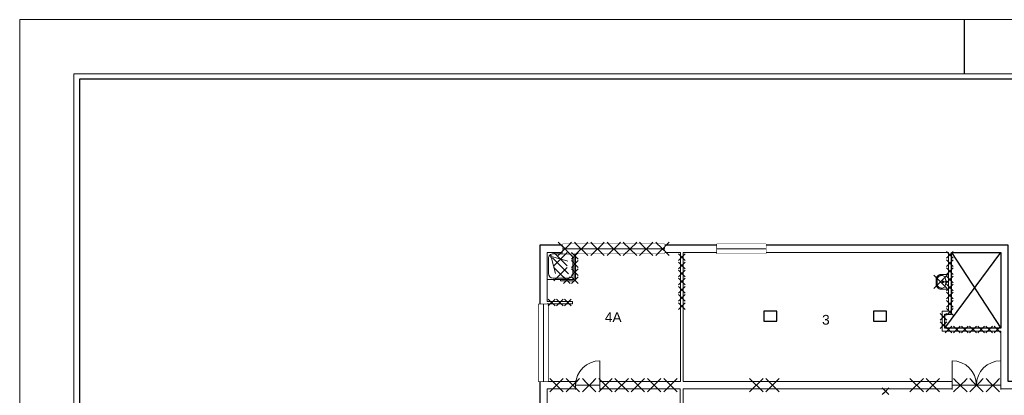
# Model space of a CAD drawing. Header units: millimetres. Extents: x 0 to 1134213, y -536989 to 313336.
# Tile 9 of 86: x 0 to 36274, y 70141 to 84000. Entities that reach past the tile are written whole.
import ezdxf
from ezdxf.enums import TextEntityAlignment as Align

# ---------------------------------------------------------------- set-up
doc = ezdxf.new("R2010")
doc.units = ezdxf.units.MM
doc.set_wipeout_variables(frame=1)
for name, color, linetype in [('A--L01B_Algemeen (te verwijderen gedeelten)', 2, 'Continuous'), ('A--L33A_Vloeropeningen', 1, 'Continuous'), ('DVDVB-AL-Kader-Vouwmerken', 7, 'Continuous')]:
    doc.layers.add(name, color=color, linetype=linetype)
for name, color, linetype, lineweight in [('X-L0_C_afwerking', 7, 'Continuous', 5), ('X-L21_C_buitenwanden', 7, 'Continuous', 30), ('X-L22_C_binnenwand', 7, 'Continuous', 13), ('X-L28_C_eiland bouwlaag', 7, 'Continuous', 30), ('X-L28_C_hoofddraagconstructie', 7, 'Continuous', 30), ('X-L32_C_binnenwandopeningen', 1, 'Continuous', 5), ('X-L74_C_sanitair', 1, 'Continuous', 5), ('X-T22_C_ruimtelabel', 7, 'Continuous', 5)]:
    doc.layers.add(name, color=color, linetype=linetype, lineweight=lineweight)
doc.styles.add('DVD_ALG 1.8mm_RE', font='arial.ttf', dxfattribs={"height": 1.8})
doc.styles.add('DVD_ALG 2.5mm_RE', font='arial.ttf', dxfattribs={"height": 2.5})
doc.styles.add('DVD_ALG 3.5mm_BO', font='arialbd.ttf', dxfattribs={"height": 3.5})
doc.styles.add('DVD_ALG 5.0mm_BO', font='arialbd.ttf', dxfattribs={"height": 5})
doc.styles.get("Standard").update_dxf_attribs({"font": 'arial.ttf'})

# ---------------------------------------------------------------- blocks, each defined once
blk = doc.blocks.new('DVDVB_28_-S-_KolomRechthoek')
at = {"color": 0, "linetype": 'ByBlock', "lineweight": -2}
blk.add_lwpolyline([(0, 0), (1, 0), (1, 1), (0, 1)], close=True, dxfattribs=at)
blk = doc.blocks.new('DVDVB_32_-S-_DoorgangRuimte')
at = {"linetype": 'Continuous', "lineweight": 13}
blk.add_wipeout([(0, 0.6), (1, 0.6), (1, -0.6), (0, -0.6)], dxfattribs=at)
at = {"color": 7, "linetype": 'ByBlock', "lineweight": 13}
for p, q in [((0, -0.5), (0, 0.5)), ((1, -0.5), (1, 0.5))]:
    blk.add_line(p, q, dxfattribs=at)
blk = doc.blocks.new('DVDVB_32_-S-_Deur')
at = {"linetype": 'Continuous', "lineweight": 13}
blk.add_wipeout([(0, -0.5), (1, -0.5), (1, 0.5), (0, 0.5)], dxfattribs=at)
at = {"color": 0, "linetype": 'ByBlock', "lineweight": -2}
for p, q in [((0, -0.5), (0, 0.5)), ((1, -0.5), (1, 0.5)), ((0, 0), (1, 0))]:
    blk.add_line(p, q, dxfattribs=at)
blk = doc.blocks.new('DVDVB_32_-S-_DubbelDeur')
at = {"linetype": 'Continuous', "lineweight": 13}
blk.add_wipeout([(0, -0.5), (1, -0.5), (1, 0.5), (0, 0.5)], dxfattribs=at)
at = {"color": 0, "linetype": 'ByBlock', "lineweight": -2}
for p, q in [((0, -0.5), (0, 0.5)), ((1, -0.5), (1, 0.5)), ((0, 0), (1, 0))]:
    blk.add_line(p, q, dxfattribs=at)
blk = doc.blocks.new('DVDVB_32_-S-_DraairichtingEnkel')
at = {"color": 0, "linetype": 'ByBlock', "lineweight": -2}
blk.add_line((0, 0), (0, 1), dxfattribs=at)
blk.add_arc((0, 0), 1, 0, 90, dxfattribs=at)
blk = doc.blocks.new('DVDVB_74_-S-_Wasbak')
at = {"color": 0, "linetype": 'ByBlock', "lineweight": -2}
for p, q in [((-79, -100), (79, -100)), ((0, -65), (-45, -82)), ((-37, -64), (-29, -89)), ((0, -65), (0, -153)), ((0, -65), (45, -82)), ((37, -64), (29, -89))]:
    blk.add_line(p, q, dxfattribs=at)
for centre, radius in [((0, -196), 30), ((0, -196), 20), ((0, -66), 17.5)]:
    blk.add_circle(centre, radius, dxfattribs=at)
blk.add_ellipse((-96, -211), major_axis=(136, 40), ratio=0.751905, start_param=1.224555, end_param=2.997882, dxfattribs=at)
at = {"color": 0, "linetype": 'ByBlock', "lineweight": -2, "extrusion": (0, 0, -1)}
blk.add_ellipse((96, -211), major_axis=(-136, 40), ratio=0.751905, start_param=1.224555, end_param=2.997882, dxfattribs=at)
at = {"color": 0, "linetype": 'ByBlock', "lineweight": -2}
for points in [[(-275, 0), (-275, -118), (-275, -235)], [(275, 0), (0, 0), (-275, 0)], [(275, -236), (275, -118), (275, 0)], [(-92, -451), (0, -450), (91, -450)]]:
    blk.add_open_spline(points, degree=2, dxfattribs=at)
for points in [[(-275, -235), (-270, -456), (-92, -451)], [(91, -450), (270, -456), (275, -236)]]:
    blk.add_rational_spline(points, [1, 0.707108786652, 1], degree=2, dxfattribs=at)
blk.add_rational_spline([(235, -235), (231, -415), (92, -411), (92, -410), (91, -410), (0, -410), (-91, -410), (-92, -410), (-93, -411), (-231, -415), (-235, -235)], [1, 0.707108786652, 1, 1, 1, 1, 1, 1, 1, 0.707108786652, 1], degree=2, knots=[0, 0, 0, 0.2, 0.2, 0.4, 0.4, 0.6, 0.6, 0.8, 0.8, 1, 1, 1], dxfattribs=at)
blk = doc.blocks.new('DVDVB_74_-S-_Douchebak')
at = {"color": 0, "linetype": 'ByBlock', "lineweight": -2}
for p, q in [((0.05, 0.225), (0.05, 0.775)), ((0.166, 0.209), (0.316, 0.77)), ((0.784, 0.784), (0.199, 0.199)), ((0.225, 0.95), (0.775, 0.95)), ((0.95, 0.775), (0.95, 0.225)), ((0.209, 0.166), (0.77, 0.316)), ((0.775, 0.05), (0.225, 0.05))]:
    blk.add_line(p, q, dxfattribs=at)
at = {"color": 0, "linetype": 'ByBlock', "lineweight": -2, "flags": 128}
blk.add_lwpolyline([(0, 1), (0, 0), (1, 0), (1, 1)], close=True, dxfattribs=at)
at = {"color": 0, "linetype": 'ByBlock', "lineweight": -2}
blk.add_circle((0.15, 0.15), 0.0315, dxfattribs=at)
at = {"color": 0, "linetype": 'ByBlock', "lineweight": -2, "extrusion": (0, 0, -1)}
for centre, start, end in [((-0.225, 0.775), 0, 90), ((-0.775, 0.775), 90, 180), ((-0.225, 0.225), 270, 0), ((-0.775, 0.225), 180, 270)]:
    blk.add_arc(centre, 0.175, start, end, dxfattribs=at)
blk = doc.blocks.new('DVDVB_02_--_ A2-Basispl-liggend')
at = {"color": 7, "lineweight": 9}
for points in [[(-583, -11), (11, -11), (11, 409), (-583, 409)], [(-573, 399), (1, 399), (1, -1), (-573, -1)]]:
    blk.add_lwpolyline(points, close=True, dxfattribs=at)
at = {"color": 7, "lineweight": 25}
blk.add_lwpolyline([(-572, 398), (-572, 0), (0, 0), (0, 398)], close=True, dxfattribs=at)
at = {"layer": 'DVDVB-AL-Kader-Vouwmerken'}
blk.add_line((-409, 409), (-409, 399), dxfattribs=at)
at = {"color": 7, "lineweight": 13}
for tag, p, height, style in [('TITEL', (-85, 90.18), 5, 'DVD_ALG 5.0mm_BO'), ('SUBTITEL', (-85, 76.18), 3.2, 'DVD_ALG 3.5mm_BO'), ('BOUWLAAGCODE', (-85, 66.16), 2.5, 'DVD_ALG 2.5mm_RE'), ('BOUWLAAGNAAM', (-70.61, 66.09), 2.5, 'DVD_ALG 2.5mm_RE'), ('GEBOUWCODE', (-85, 62.16), 2.5, 'DVD_ALG 2.5mm_RE'), ('GEBOUWNAAM', (-70.61, 62.09), 2.5, 'DVD_ALG 2.5mm_RE'), ('OBJECTCODE', (-85, 58.16), 2.5, 'DVD_ALG 2.5mm_RE'), ('OBJECTNAAM', (-70.61, 58.09), 2.5, 'DVD_ALG 2.5mm_RE'), ('SCHAAL', (-70.61, 48.19), 2, 'DVD_ALG 1.8mm_RE'), ('DATUM', (-70.61, 45.31), 2, 'DVD_ALG 1.8mm_RE'), ('BVO', (-78.55, 41.73), 1.5, 'DVD_ALG 1.8mm_RE'), ('NVO', (-50.39, 41.73), 1.5, 'DVD_ALG 1.8mm_RE')]:
    blk.add_attdef(tag, p, '', height=height, dxfattribs=dict(at, style=style))
blk = doc.blocks.new('sloopkruis geel lijnlengte 350')
at = {"layer": 'A--L01B_Algemeen (te verwijderen gedeelten)'}
for p, q in [((0, 0), (247, 247)), ((247, 0), (0, 247))]:
    blk.add_line(p, q, dxfattribs=at)
blk = doc.blocks.new('sloopkruis geel lijnlengte 700')
at = {"layer": 'A--L01B_Algemeen (te verwijderen gedeelten)'}
for p, q in [((247, -247), (-247, 247)), ((-247, -247), (247, 247))]:
    blk.add_line(p, q, dxfattribs=at)

msp = doc.modelspace()

# ---------------------------------------------------------------- linework, layer by layer
at = {"layer": 'A--L33A_Vloeropeningen'}
for points in [[(34089, 72622), (36149, 75412)], [(34324, 75412), (36149, 72622)]]:
    msp.add_lwpolyline(points, dxfattribs=at)
at = {"layer": 'X-L21_C_buitenwanden'}
msp.add_lwpolyline([(54849, 40397), (54849, 70582), (58039, 70582), (58039, 70842), (57409, 70842), (57409, 72872), (58039, 72872), (58039, 73132), (54849, 73132), (54849, 75682), (44269, 75682), (44269, 70652), (36419, 70652), (36419, 75682), (19159, 75682), (19159, 49441.4), (18988.1, 49742), (13299, 49742), (13299, 51442), (13199, 51442), (13199, 45592), (19159, 45592), (19159, 40457)], dxfattribs=at)
at = {"layer": 'X-L22_C_binnenwand'}
for points in [[(19429, 70652), (24339, 70652), (24339, 75412), (20479, 75412), (20479, 74362), (19929, 74362), (19929, 74412), (20429, 74412), (20429, 75412), (19429, 75412), (19429, 73602), (20369, 73602), (20369, 73522), (19429, 73522)], [(24439, 75412), (24439, 70652), (36149, 70652), (36149, 72512), (33979, 72512), (33979, 73247), (34214, 73247), (34214, 75412)], [(20729, 68702), (24329, 68702), (24329, 70382), (19429, 70382), (19429, 59582), (20729, 59582)], [(24439, 70382), (24439, 68702), (31874, 68702), (31874, 70382)], [(39009, 70382), (31924, 70382), (31924, 68702), (34239, 68702), (34239, 65862), (35859, 65862), (35859, 62732), (39009, 62732), (39008, 65412), (38648, 65412), (38647, 65662), (39009, 65662)]]:
    msp.add_lwpolyline(points, close=True, dxfattribs=at)
at = {"layer": 'X-L28_C_eiland bouwlaag'}
msp.add_lwpolyline([(36149, 72622), (34089, 72622), (34089, 73137), (34324, 73137), (34324, 75412), (36149, 75412)], close=True, dxfattribs=at)
at = {"layer": 'X-L32_C_binnenwandopeningen'}
for points in [[(20009, 75372), (23759, 75372), (23759, 75722), (20009, 75722)], [(25689, 75372), (27489, 75372), (27489, 75722), (25689, 75722)], [(19469, 70652), (19469, 73502), (19119, 73502), (19119, 70652)]]:
    msp.add_lwpolyline(points, close=True, dxfattribs=at)

# ---------------------------------------------------------------- block references
at = {"layer": 'A--L01B_Algemeen (te verwijderen gedeelten)'}
for name, p in [('sloopkruis geel lijnlengte 350', (20330.3, 74863.3)), ('sloopkruis geel lijnlengte 350', (24270.3, 75112)), ('sloopkruis geel lijnlengte 350', (34145.3, 75195.4)), ('sloopkruis geel lijnlengte 350', (34145.3, 74895.4)), ('sloopkruis geel lijnlengte 350', (20330.3, 74563.3)), ('sloopkruis geel lijnlengte 350', (24270.3, 74812)), ('sloopkruis geel lijnlengte 350', (24270.3, 74512)), ('sloopkruis geel lijnlengte 350', (34145.3, 74595.4)), ('sloopkruis geel lijnlengte 350', (20030.3, 74263.3)), ('sloopkruis geel lijnlengte 350', (20330.3, 74263.3)), ('sloopkruis geel lijnlengte 350', (24270.3, 74212)), ('sloopkruis geel lijnlengte 350', (34145.3, 74295.4)), ('sloopkruis geel lijnlengte 350', (24270.3, 73912)), ('sloopkruis geel lijnlengte 350', (34145.3, 73995.4)), ('sloopkruis geel lijnlengte 350', (19775.3, 73438.3)), ('sloopkruis geel lijnlengte 350', (20075.3, 73438.3)), ('sloopkruis geel lijnlengte 350', (24270.3, 73612)), ('sloopkruis geel lijnlengte 350', (34145.3, 73695.4)), ('sloopkruis geel lijnlengte 350', (34145.3, 73395.4)), ('sloopkruis geel lijnlengte 350', (24270.3, 73312)), ('sloopkruis geel lijnlengte 350', (34145.3, 73095.4)), ('sloopkruis geel lijnlengte 350', (33910.3, 72908.3)), ('sloopkruis geel lijnlengte 350', (33910.3, 72608.3)), ('sloopkruis geel lijnlengte 350', (34097.4, 72443.3)), ('sloopkruis geel lijnlengte 350', (34397.4, 72443.3)), ('sloopkruis geel lijnlengte 350', (34697.4, 72443.3)), ('sloopkruis geel lijnlengte 350', (34997.4, 72443.3)), ('sloopkruis geel lijnlengte 350', (35297.4, 72443.3)), ('sloopkruis geel lijnlengte 350', (35597.4, 72443.3)), ('sloopkruis geel lijnlengte 350', (35897.4, 72443.3)), ('sloopkruis geel lijnlengte 700', (22177.2, 70517)), ('sloopkruis geel lijnlengte 700', (22777.2, 70517)), ('sloopkruis geel lijnlengte 700', (23377.2, 70517)), ('sloopkruis geel lijnlengte 700', (23977.2, 70517)), ('sloopkruis geel lijnlengte 700', (27138.5, 70517)), ('sloopkruis geel lijnlengte 700', (27738.5, 70517)), ('sloopkruis geel lijnlengte 700', (33044, 70517)), ('sloopkruis geel lijnlengte 700', (33644, 70517))]:
    msp.add_blockref(name, p, dxfattribs=at)
at = {"layer": 'A--L01B_Algemeen (te verwijderen gedeelten)', "rotation": 90}
for p in [(19921.2, 74615.4), (33924.1, 74329.3)]:
    msp.add_blockref('sloopkruis geel lijnlengte 700', p, dxfattribs=at)
at = {"layer": 'X-L28_C_hoofddraagconstructie', "xscale": 470, "yscale": 370}
for p in [(27419, 72872), (31459, 72872)]:
    msp.add_blockref('DVDVB_28_-S-_KolomRechthoek', p, dxfattribs=at)
at = {"layer": 'X-L74_C_sanitair', "rotation": 270}
for name, p, xscale, yscale in [('DVDVB_74_-S-_Douchebak', (19429, 75412), 999.9889885, 999.9889885), ('DVDVB_74_-S-_Wasbak', (34214, 74329), 0.9999983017, 0.9999983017)]:
    msp.add_blockref(name, p, dxfattribs=dict(at, xscale=xscale, yscale=yscale))

# ---------------------------------------------------------------- texts
at = {"layer": 'X-T22_C_ruimtelabel'}
for s, p in [('4A', (21865.4, 73024.5)), ('3', (29701.6, 72928.7))]:
    msp.add_text(s, height=360, dxfattribs=at).set_placement(p, align=Align.MIDDLE_CENTER)

# ---------------------------------------------------------------- next in the draw order: block references
at = {"layer": 'X-L32_C_binnenwandopeningen'}
for name, p, xscale, yscale, rotation in [('DVDVB_32_-S-_Deur', (21379, 70517), 899.99, 330, 180), ('DVDVB_32_-S-_DoorgangRuimte', (31899, 70382), 1680, 110, 270)]:
    msp.add_blockref(name, p, dxfattribs=dict(at, xscale=xscale, yscale=yscale, rotation=rotation))
at = {"layer": 'X-L32_C_binnenwandopeningen', "xscale": 1799.97, "yscale": 330}
msp.add_blockref('DVDVB_32_-S-_DubbelDeur', (34349, 70517), dxfattribs=at)

# ---------------------------------------------------------------- next in the draw order: block references
at = {"layer": 'A--L01B_Algemeen (te verwijderen gedeelten)'}
for name, p in [('sloopkruis geel lijnlengte 700', (20377.2, 70517)), ('sloopkruis geel lijnlengte 700', (20977.2, 70517)), ('sloopkruis geel lijnlengte 700', (21577.2, 70517)), ('sloopkruis geel lijnlengte 700', (34652.8, 70517)), ('sloopkruis geel lijnlengte 700', (35252.8, 70517)), ('sloopkruis geel lijnlengte 700', (35852.8, 70517)), ('sloopkruis geel lijnlengte 350', (31775.3, 70166.9))]:
    msp.add_blockref(name, p, dxfattribs=at)
at = {"layer": 'X-L0_C_afwerking', "xscale": 200, "yscale": 200, "zscale": 200}
msp.add_blockref('DVDVB_02_--_ A2-Basispl-liggend', (116600, 2200), dxfattribs=at)
at = {"layer": 'X-L32_C_binnenwandopeningen', "rotation": 180}
for p, xscale, yscale in [((21379, 70517), 899.99, -899.99), ((36149, 70517), 899.985, -899.985)]:
    msp.add_blockref('DVDVB_32_-S-_DraairichtingEnkel', p, dxfattribs=dict(at, xscale=xscale, yscale=yscale))
at = {"layer": 'X-L32_C_binnenwandopeningen', "xscale": 899.985, "yscale": 899.985}
msp.add_blockref('DVDVB_32_-S-_DraairichtingEnkel', (34349, 70517), dxfattribs=at)

# ---------------------------------------------------------------- next in the draw order: wipeouts: each hides what was drawn before it
for points in [[(20009, 75372), (23759, 75372), (23759, 75722), (20009, 75722)], [(25689, 75372), (27489, 75372), (27489, 75722), (25689, 75722)], [(19469, 70652), (19469, 73502), (19119, 73502), (19119, 70652)]]:
    msp.add_wipeout(points).dxf.layer = 'X-L32_C_binnenwandopeningen'

# ---------------------------------------------------------------- next in the draw order: linework, layer by layer
at = {"layer": 'X-L32_C_binnenwandopeningen'}
for points in [[(20009, 75547), (23759, 75547)], [(25689, 75547), (27489, 75547)], [(19294, 70652), (19294, 73502)]]:
    msp.add_lwpolyline(points, dxfattribs=at)

# ---------------------------------------------------------------- next in the draw order: block references
at = {"layer": 'A--L01B_Algemeen (te verwijderen gedeelten)'}
for name, p in [('sloopkruis geel lijnlengte 700', (20084, 75547)), ('sloopkruis geel lijnlengte 700', (20684, 75547)), ('sloopkruis geel lijnlengte 700', (21284, 75547)), ('sloopkruis geel lijnlengte 700', (21884, 75547)), ('sloopkruis geel lijnlengte 700', (22484, 75547)), ('sloopkruis geel lijnlengte 700', (23084, 75547)), ('sloopkruis geel lijnlengte 700', (23684, 75547)), ('sloopkruis geel lijnlengte 350', (20330.3, 75163.3)), ('sloopkruis geel lijnlengte 350', (19475.3, 73438.3)), ('sloopkruis geel lijnlengte 700', (19777.2, 70517))]:
    msp.add_blockref(name, p, dxfattribs=at)
at = {"layer": 'A--L01B_Algemeen (te verwijderen gedeelten)', "rotation": 90}
msp.add_blockref('sloopkruis geel lijnlengte 700', (19921.2, 75165.4), dxfattribs=at)

doc.saveas('drawing.dxf')
